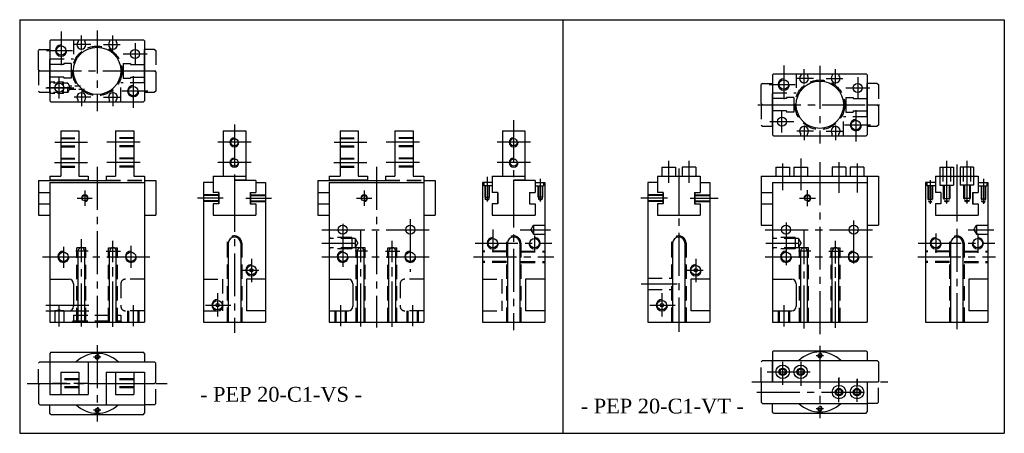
# Model space of a CAD drawing. Header units: millimetres. Extents: x 961 to 1398, y 59 to 243.
import ezdxf

# ---------------------------------------------------------------- set-up
doc = ezdxf.new("R2010")
doc.units = ezdxf.units.MM
for name, pattern in [('CENTER2', [28.575, 19.05, -3.175, 3.175, -3.175]), ('DASHED2', [9.525, 6.35, -3.175]), ('TRATTEGGIATA', [19.05, 12.7, -6.35])]:
    doc.linetypes.add(name, pattern=pattern)
for name, color, linetype in [('1', 2, 'DASHED2'), ('2', 1, 'CENTER2'), ('TRATTEGGIO', 2, 'TRATTEGGIATA')]:
    doc.layers.add(name, color=color, linetype=linetype)
doc.styles.get("Standard").update_dxf_attribs({"font": 'isocp.shx', "bigfont": 'chineset.shx'})

msp = doc.modelspace()

# ---------------------------------------------------------------- linework, layer by layer
at = {"color": 7}
for p, q in [((961.25, 242.55), (961.25, 58.99)), ((961.25, 242.55), (1202.29, 242.55)), ((1164.83, 242.55), (1398.18, 242.55)), ((1202.29, 242.55), (1202.29, 58.99)), ((1202.29, 242.55), (1202.29, 58.99)), ((1398.18, 242.55), (1398.18, 58.99)), ((975.13, 233.64), (974.63, 233.14)), ((974.63, 233.14), (974.63, 206.54)), ((975.13, 233.64), (1016.13, 233.64)), ((987.13, 233.64), (987.13, 232.87)), ((990.13, 233.64), (990.13, 232.87)), ((1001.13, 233.64), (1001.13, 232.87)), ((1004.13, 233.64), (1004.13, 232.87)), ((1016.63, 233.14), (1016.13, 233.64)), ((1016.63, 233.14), (1016.63, 206.54)), ((970.13, 229.34), (969.63, 228.84)), ((969.63, 220.34), (969.63, 228.84)), ((970.13, 229.34), (974.63, 229.34)), ((1016.63, 214.84), (1016.63, 229.34)), ((974.63, 210.34), (974.63, 224.84)), ((984.07, 223.09), (980.77, 223.09)), ((980.77, 223.09), (980.77, 222.59)), ((984.07, 223.09), (984.07, 216.59)), ((1007.19, 223.09), (1010.49, 223.09)), ((1007.19, 223.09), (1007.19, 216.59)), ((1010.49, 223.09), (1010.49, 222.59)), ((969.63, 220.34), (970.13, 219.84)), ((970.13, 219.84), (974.63, 219.84)), ((980.77, 222.59), (974.63, 222.59)), ((1010.49, 222.59), (1016.63, 222.59)), ((1016.63, 219.84), (1021.13, 219.84)), ((1021.13, 219.84), (1021.63, 219.34)), ((1021.63, 219.34), (1021.63, 210.84)), ((1295.82, 218.59), (1295.32, 218.09)), ((1295.82, 218.59), (1336.82, 218.59)), ((1307.82, 218.59), (1307.82, 217.81)), ((1310.82, 218.59), (1310.82, 217.81)), ((1321.82, 218.59), (1321.82, 217.81)), ((1324.82, 218.59), (1324.82, 217.81)), ((1337.32, 218.09), (1336.82, 218.59)), ((980.77, 217.09), (974.63, 217.09)), ((980.77, 217.09), (980.77, 216.59)), ((984.07, 216.59), (980.77, 216.59)), ((1007.19, 216.59), (1010.49, 216.59)), ((1010.49, 217.09), (1016.63, 217.09)), ((1010.49, 217.09), (1010.49, 216.59)), ((1290.82, 214.29), (1290.32, 213.79)), ((1290.82, 214.29), (1295.32, 214.29)), ((1295.32, 218.09), (1295.32, 191.49)), ((1337.32, 218.09), (1337.32, 191.49)), ((1337.32, 199.79), (1337.32, 214.29)), ((1016.63, 210.34), (1021.13, 210.34)), ((1021.63, 210.84), (1021.13, 210.34)), ((1290.32, 205.29), (1290.32, 213.79)), ((1295.32, 195.29), (1295.32, 209.79)), ((975.13, 206.04), (974.63, 206.54)), ((975.13, 206.04), (1016.13, 206.04)), ((987.13, 206.04), (987.13, 206.82)), ((990.13, 206.04), (990.13, 206.82)), ((1001.13, 206.04), (1001.13, 206.82)), ((1004.13, 206.04), (1004.13, 206.82)), ((1016.13, 206.04), (1016.63, 206.54)), ((1301.46, 207.54), (1295.32, 207.54)), ((1304.76, 208.04), (1301.46, 208.04)), ((1301.46, 208.04), (1301.46, 207.54)), ((1304.76, 208.04), (1304.76, 201.54)), ((1327.87, 208.04), (1327.87, 201.54)), ((1327.87, 208.04), (1331.17, 208.04)), ((1331.17, 208.04), (1331.17, 207.54)), ((1331.17, 207.54), (1337.32, 207.54)), ((1290.32, 205.29), (1290.82, 204.79)), ((1290.82, 204.79), (1295.32, 204.79)), ((1301.46, 202.04), (1295.32, 202.04)), ((1301.46, 202.04), (1301.46, 201.54)), ((1304.76, 201.54), (1301.46, 201.54)), ((1327.87, 201.54), (1331.17, 201.54)), ((1331.17, 202.04), (1337.32, 202.04)), ((1331.17, 202.04), (1331.17, 201.54)), ((1337.32, 204.79), (1341.82, 204.79)), ((1341.82, 204.79), (1342.32, 204.29)), ((1342.32, 204.29), (1342.32, 195.79)), ((979.43, 193.16), (979.43, 173.16)), ((979.43, 193.16), (987.43, 193.16)), ((987.43, 193.16), (987.43, 173.16)), ((1003.83, 193.16), (1003.83, 173.16)), ((1003.83, 193.16), (1011.83, 193.16)), ((1011.83, 193.16), (1011.83, 173.16)), ((1051.56, 193.16), (1061.56, 193.16)), ((1051.56, 193.16), (1051.56, 173.16)), ((1061.56, 193.16), (1061.56, 171.36)), ((1103.39, 193.16), (1111.39, 193.16)), ((1103.39, 193.16), (1103.39, 173.16)), ((1111.39, 193.16), (1111.39, 173.16)), ((1127.79, 193.16), (1135.79, 193.16)), ((1127.79, 193.16), (1127.79, 173.16)), ((1135.79, 193.16), (1135.79, 173.16)), ((1175.45, 193.16), (1185.45, 193.16)), ((1175.45, 193.16), (1175.45, 173.16)), ((1185.45, 193.16), (1185.45, 171.36)), ((1337.32, 195.29), (1341.82, 195.29)), ((1342.32, 195.79), (1341.82, 195.29)), ((1295.82, 190.99), (1295.32, 191.49)), ((1295.82, 190.99), (1336.82, 190.99)), ((1307.82, 190.99), (1307.82, 191.77)), ((1310.82, 190.99), (1310.82, 191.77)), ((1321.82, 190.99), (1321.82, 191.77)), ((1324.82, 190.99), (1324.82, 191.77)), ((1336.82, 190.99), (1337.32, 191.49)), ((1246.23, 177.16), (1246.23, 173.16)), ((1246.23, 177.16), (1252.23, 177.16)), ((1252.23, 177.16), (1252.23, 173.16)), ((1261.23, 177.16), (1255.23, 177.16)), ((1255.23, 177.16), (1255.23, 173.16)), ((1261.23, 177.16), (1261.23, 173.16)), ((1296.82, 177.16), (1302.82, 177.16)), ((1296.82, 177.16), (1296.82, 173.16)), ((1302.82, 177.16), (1302.82, 173.16)), ((1304.82, 177.16), (1310.82, 177.16)), ((1304.82, 177.16), (1304.82, 173.16)), ((1310.82, 177.16), (1310.82, 173.16)), ((1327.82, 177.16), (1321.82, 177.16)), ((1321.82, 177.16), (1321.82, 173.16)), ((1327.82, 177.16), (1327.82, 173.16)), ((1335.82, 177.16), (1329.82, 177.16)), ((1329.82, 177.16), (1329.82, 173.16)), ((1335.82, 177.16), (1335.82, 173.16)), ((1369.58, 177.16), (1375.58, 177.16)), ((1369.58, 177.16), (1369.58, 173.16)), ((1375.58, 177.16), (1375.58, 173.16)), ((1384.58, 177.16), (1378.58, 177.16)), ((1378.58, 177.16), (1378.58, 173.16)), ((1384.58, 177.16), (1384.58, 173.16)), ((969.63, 171.16), (969.63, 155.86)), ((969.63, 171.16), (999.63, 171.16)), ((974.63, 173.16), (979.43, 173.16)), ((974.63, 173.16), (974.63, 171.16)), ((991.63, 171.36), (974.63, 171.36)), ((987.43, 173.16), (991.63, 173.16)), ((991.63, 173.16), (991.63, 171.16)), ((999.63, 173.16), (1003.83, 173.16)), ((999.63, 173.16), (999.63, 171.16)), ((1011.83, 173.16), (1016.63, 173.16)), ((1016.63, 173.16), (1016.63, 108.36)), ((1016.63, 171.16), (1021.63, 171.16)), ((1021.63, 171.16), (1021.63, 155.86)), ((1047.06, 173.16), (1061.56, 173.16)), ((1047.06, 173.16), (1047.06, 165.86)), ((1056.56, 171.36), (1056.56, 155.86)), ((1061.56, 171.36), (1056.56, 171.36)), ((1066.06, 171.16), (1056.56, 171.16)), ((1066.06, 171.16), (1066.06, 165.86)), ((1093.59, 171.16), (1123.59, 171.16)), ((1093.59, 171.16), (1093.59, 155.86)), ((1098.59, 173.16), (1103.39, 173.16)), ((1098.59, 173.16), (1098.59, 171.16)), ((1115.59, 171.36), (1098.59, 171.36)), ((1111.39, 173.16), (1115.59, 173.16)), ((1115.59, 173.16), (1115.59, 171.16)), ((1123.59, 173.16), (1123.59, 171.16)), ((1123.59, 173.16), (1127.79, 173.16)), ((1135.79, 173.16), (1140.59, 173.16)), ((1140.59, 173.16), (1140.59, 108.36)), ((1140.59, 171.16), (1145.59, 171.16)), ((1145.59, 171.16), (1145.59, 155.86)), ((1170.95, 173.16), (1185.45, 173.16)), ((1170.95, 173.16), (1170.95, 165.86)), ((1180.45, 171.36), (1180.45, 155.86)), ((1185.45, 171.36), (1180.45, 171.36)), ((1189.95, 171.16), (1180.45, 171.16)), ((1189.95, 171.16), (1189.95, 165.86)), ((1244.23, 173.16), (1244.23, 165.86)), ((1244.23, 173.16), (1263.23, 173.16)), ((1253.73, 173.16), (1253.73, 155.86)), ((1263.23, 173.16), (1263.23, 165.86)), ((1290.32, 173.16), (1290.32, 151.36)), ((1290.32, 173.16), (1342.32, 173.16)), ((1337.32, 173.16), (1337.32, 108.36)), ((1342.32, 173.16), (1342.32, 151.36)), ((1367.58, 173.16), (1367.58, 165.86)), ((1367.58, 173.16), (1386.58, 173.16)), ((1377.08, 173.16), (1377.08, 155.86)), ((1386.58, 173.16), (1386.58, 165.86)), ((974.63, 170.36), (974.63, 108.36)), ((974.63, 170.36), (1016.63, 170.36)), ((1042.76, 170.36), (1042.76, 108.36)), ((1047.06, 170.36), (1042.76, 170.36)), ((1066.06, 170.36), (1070.36, 170.36)), ((1070.36, 170.36), (1070.36, 108.36)), ((1098.59, 170.36), (1098.59, 108.36)), ((1098.59, 170.36), (1140.59, 170.36)), ((1166.65, 170.36), (1166.65, 108.36)), ((1170.95, 170.36), (1166.65, 170.36)), ((1189.95, 170.36), (1194.25, 170.36)), ((1194.25, 170.36), (1194.25, 108.36)), ((1239.93, 170.36), (1239.93, 108.36)), ((1244.23, 170.36), (1239.93, 170.36)), ((1263.23, 170.36), (1267.53, 170.36)), ((1267.53, 170.36), (1267.53, 108.36)), ((1295.32, 170.36), (1295.32, 108.36)), ((1295.32, 170.36), (1337.32, 170.36)), ((1363.28, 170.36), (1363.28, 108.36)), ((1367.58, 170.36), (1363.28, 170.36)), ((1386.58, 170.36), (1390.88, 170.36)), ((1390.88, 170.36), (1390.88, 108.36)), ((969.63, 165.86), (974.63, 165.86)), ((1049.56, 165.86), (1047.06, 165.86)), ((1049.46, 165.86), (1049.46, 160.86)), ((1049.56, 165.86), (1049.56, 160.86)), ((1063.56, 165.86), (1063.56, 160.86)), ((1063.56, 165.86), (1066.06, 165.86)), ((1063.66, 165.86), (1063.66, 160.86)), ((1093.59, 165.86), (1098.59, 165.86)), ((1173.45, 165.86), (1170.95, 165.86)), ((1173.35, 165.86), (1173.35, 160.86)), ((1173.45, 165.86), (1173.45, 160.86)), ((1187.45, 165.86), (1187.45, 160.86)), ((1187.45, 165.86), (1189.95, 165.86)), ((1187.55, 165.86), (1187.55, 160.86)), ((1246.73, 165.86), (1244.23, 165.86)), ((1246.63, 165.86), (1246.63, 160.86)), ((1246.73, 165.86), (1246.73, 160.86)), ((1260.73, 165.86), (1260.73, 160.86)), ((1260.73, 165.86), (1263.23, 165.86)), ((1260.83, 165.86), (1260.83, 160.86)), ((1290.32, 165.86), (1295.32, 165.86)), ((1370.08, 165.86), (1367.58, 165.86)), ((1369.98, 165.86), (1369.98, 160.86)), ((1370.08, 165.86), (1370.08, 160.86)), ((1384.08, 165.86), (1384.08, 160.86)), ((1384.08, 165.86), (1386.58, 165.86)), ((1384.18, 165.86), (1384.18, 160.86)), ((969.63, 160.86), (974.63, 160.86)), ((1047.06, 160.86), (1047.06, 155.86)), ((1049.56, 160.86), (1047.06, 160.86)), ((1063.56, 160.86), (1066.06, 160.86)), ((1066.06, 160.86), (1066.06, 155.86)), ((1093.59, 160.86), (1098.59, 160.86)), ((1173.45, 160.86), (1170.95, 160.86)), ((1170.95, 160.86), (1170.95, 155.86)), ((1187.45, 160.86), (1189.95, 160.86)), ((1189.95, 160.86), (1189.95, 155.86)), ((1244.23, 160.86), (1244.23, 155.86)), ((1246.73, 160.86), (1244.23, 160.86)), ((1260.73, 160.86), (1263.23, 160.86)), ((1263.23, 160.86), (1263.23, 155.86)), ((1290.32, 160.86), (1295.32, 160.86)), ((1367.58, 160.86), (1367.58, 155.86)), ((1370.08, 160.86), (1367.58, 160.86)), ((1384.08, 160.86), (1386.58, 160.86)), ((1386.58, 160.86), (1386.58, 155.86)), ((969.63, 155.86), (974.63, 155.86)), ((1016.63, 155.86), (1021.63, 155.86)), ((1047.06, 155.86), (1066.06, 155.86)), ((1093.59, 155.86), (1098.59, 155.86)), ((1140.59, 155.86), (1145.59, 155.86)), ((1170.95, 155.86), (1189.95, 155.86)), ((1244.23, 155.86), (1263.23, 155.86)), ((1367.58, 155.86), (1386.58, 155.86)), ((1290.32, 151.36), (1295.32, 151.36)), ((1337.32, 151.36), (1342.32, 151.36)), ((987.13, 108.36), (987.13, 139.86)), ((990.13, 108.36), (990.13, 139.86)), ((1001.13, 108.36), (1001.13, 139.86)), ((1004.13, 108.36), (1004.13, 139.86)), ((1053.81, 143.36), (1053.81, 108.36)), ((1059.31, 143.36), (1059.31, 108.36)), ((1111.09, 108.36), (1111.09, 139.86)), ((1114.09, 108.36), (1114.09, 139.86)), ((1125.09, 108.36), (1125.09, 139.86)), ((1128.09, 108.36), (1128.09, 139.86)), ((1177.7, 143.36), (1177.7, 108.36)), ((1183.2, 143.36), (1183.2, 108.36)), ((1250.98, 143.36), (1250.98, 108.36)), ((1256.48, 143.36), (1256.48, 108.36)), ((1307.82, 108.36), (1307.82, 139.86)), ((1310.82, 108.36), (1310.82, 139.86)), ((1321.82, 108.36), (1321.82, 139.86)), ((1324.82, 108.36), (1324.82, 139.86)), ((1374.33, 143.36), (1374.33, 108.36)), ((1379.83, 143.36), (1379.83, 108.36)), ((974.63, 127.36), (983.13, 127.36)), ((1070.36, 127.36), (1061.86, 127.36)), ((1061.86, 127.36), (1061.86, 113.36)), ((1098.59, 127.36), (1107.09, 127.36)), ((1194.25, 127.36), (1185.75, 127.36)), ((1185.75, 127.36), (1185.75, 113.36)), ((1259.03, 127.36), (1259.03, 113.36)), ((1267.53, 127.36), (1259.03, 127.36)), ((1295.32, 127.36), (1303.82, 127.36)), ((1382.38, 127.36), (1382.38, 113.36)), ((1390.88, 127.36), (1382.38, 127.36)), ((985.13, 125.36), (985.13, 115.36)), ((1109.09, 125.36), (1109.09, 115.36)), ((1305.82, 125.36), (1305.82, 115.36)), ((974.63, 113.36), (983.13, 113.36)), ((1070.36, 113.36), (1061.86, 113.36)), ((1098.59, 113.36), (1107.09, 113.36)), ((1194.25, 113.36), (1185.75, 113.36)), ((1267.53, 113.36), (1259.03, 113.36)), ((1295.32, 113.36), (1303.82, 113.36)), ((1390.88, 113.36), (1382.38, 113.36)), ((974.63, 108.36), (1016.63, 108.36)), ((1042.76, 108.36), (1070.36, 108.36)), ((1098.59, 108.36), (1140.59, 108.36)), ((1166.65, 108.36), (1194.25, 108.36)), ((1239.93, 108.36), (1267.53, 108.36)), ((1295.32, 108.36), (1337.32, 108.36)), ((1363.28, 108.36), (1390.88, 108.36)), ((975.13, 94.96), (974.63, 94.46)), ((974.63, 94.46), (974.63, 90.66)), ((975.13, 94.96), (1016.13, 94.96)), ((1016.63, 94.46), (1016.13, 94.96)), ((1016.63, 94.46), (1016.63, 90.66)), ((1295.82, 95.58), (1295.32, 95.08)), ((1295.32, 95.08), (1295.32, 81.78)), ((1295.82, 95.58), (1336.82, 95.58)), ((1337.32, 95.08), (1336.82, 95.58)), ((1337.32, 95.08), (1337.32, 91.28)), ((974.63, 90.66), (1021.13, 90.66)), ((974.63, 90.66), (974.63, 76.16)), ((991.63, 90.66), (991.63, 76.16)), ((1021.63, 90.16), (1021.13, 90.66)), ((1021.63, 81.66), (1021.63, 90.16)), ((1295.32, 91.28), (1341.82, 91.28)), ((1295.32, 81.78), (1295.32, 91.28)), ((1295.32, 88.88), (1295.32, 88.88)), ((1341.82, 91.28), (1342.32, 90.78)), ((1342.32, 90.78), (1342.32, 81.78)), ((979.43, 86.16), (979.43, 76.16)), ((979.43, 86.16), (987.43, 86.16)), ((987.43, 86.16), (987.43, 76.16)), ((999.63, 86.16), (999.63, 71.66)), ((999.63, 86.16), (1016.63, 86.16)), ((1003.83, 86.16), (1003.83, 76.16)), ((1011.83, 86.16), (1011.83, 76.16)), ((1016.63, 86.16), (1016.63, 71.66)), ((969.63, 80.66), (970.13, 81.16)), ((969.63, 80.66), (969.63, 72.16)), ((970.13, 81.16), (974.63, 81.16)), ((991.63, 81.16), (999.63, 81.16)), ((1016.63, 81.16), (1021.13, 81.16)), ((1021.13, 81.16), (1021.63, 81.66)), ((1290.32, 81.78), (1342.32, 81.78)), ((1290.32, 81.78), (1290.32, 72.78)), ((1337.32, 81.78), (1337.32, 68.48)), ((1337.32, 81.78), (1337.32, 72.28)), ((974.63, 76.16), (991.63, 76.16)), ((979.43, 76.16), (987.43, 76.16)), ((1003.83, 76.16), (1011.83, 76.16)), ((1337.32, 74.68), (1337.32, 74.68)), ((970.13, 71.66), (969.63, 72.16)), ((970.13, 71.66), (1016.63, 71.66)), ((974.63, 67.86), (974.63, 71.66)), ((1016.63, 71.66), (1016.63, 67.86)), ((1290.82, 72.28), (1290.32, 72.78)), ((1290.82, 72.28), (1337.32, 72.28)), ((1295.32, 68.48), (1295.32, 72.28)), ((975.13, 67.36), (974.63, 67.86)), ((975.13, 67.36), (1016.13, 67.36)), ((1016.13, 67.36), (1016.63, 67.86)), ((1295.82, 67.98), (1295.32, 68.48)), ((1295.82, 67.98), (1336.82, 67.98)), ((1336.82, 67.98), (1337.32, 68.48)), ((961.25, 58.99), (1202.29, 58.99)), ((1164.83, 58.99), (1398.18, 58.99))]:
    msp.add_line(p, q, dxfattribs=at)
at = {"color": 7, "linetype": 'DASHED2'}
for p, q in [((1021.13, 229.34), (1016.63, 229.34)), ((1021.13, 229.34), (1021.63, 228.84)), ((1021.63, 228.84), (1021.63, 219.84)), ((969.63, 219.84), (969.63, 210.84)), ((1341.82, 214.29), (1337.32, 214.29)), ((1341.82, 214.29), (1342.32, 213.79)), ((969.63, 210.84), (970.13, 210.34)), ((970.13, 210.34), (974.63, 210.34)), ((1342.32, 213.79), (1342.32, 204.79)), ((1290.32, 204.79), (1290.32, 195.79)), ((1290.32, 195.79), (1290.82, 195.29)), ((1290.82, 195.29), (1295.32, 195.29)), ((969.63, 90.16), (970.13, 90.66)), ((969.63, 81.16), (969.63, 90.16)), ((970.13, 90.66), (974.63, 90.66)), ((1290.32, 90.78), (1290.82, 91.28)), ((1290.32, 81.78), (1290.32, 90.78)), ((1290.82, 91.28), (1295.32, 91.28)), ((1021.63, 72.16), (1021.63, 81.16)), ((1342.32, 72.78), (1342.32, 81.78)), ((1021.13, 71.66), (1016.63, 71.66)), ((1021.13, 71.66), (1021.63, 72.16)), ((1341.82, 72.28), (1337.32, 72.28)), ((1341.82, 72.28), (1342.32, 72.78))]:
    msp.add_line(p, q, dxfattribs=at)
at = {"color": 7}
for centre, radius in [((979.63, 228.84), 2.1), ((995.63, 219.84), 10.5), ((1012.43, 227.34), 2), ((978.83, 212.34), 2), ((1300.32, 213.79), 2.1), ((1316.32, 204.79), 10.5), ((1333.12, 212.29), 2), ((1011.63, 210.84), 2.1), ((1299.52, 197.29), 2), ((1332.32, 195.79), 2.1), ((1056.56, 188.16), 1.6), ((1180.45, 188.16), 1.6), ((1056.56, 179.16), 1.6), ((1180.45, 179.16), 1.6), ((990.13, 163.36), 1.2), ((1114.09, 163.36), 1.2), ((1310.82, 163.36), 1.2), ((1104.59, 149.36), 2), ((1134.59, 149.36), 2), ((1301.32, 149.36), 2), ((1331.32, 149.36), 2), ((1171.15, 143.36), 2.1), ((1189.75, 143.36), 2.1), ((1367.78, 143.36), 2.1), ((1386.38, 143.36), 2.1), ((980.63, 137.36), 2.1), ((1010.63, 137.36), 2.1), ((1104.59, 137.36), 2.1), ((1134.59, 137.36), 2.1), ((1301.32, 137.36), 2.1), ((1331.32, 137.36), 2.1), ((1064.06, 131.36), 2.1), ((1064.06, 131.36), 0.75), ((1261.23, 131.36), 2.1), ((1261.23, 131.36), 0.75), ((1049.06, 115.86), 2.1), ((1049.06, 115.86), 0.75), ((1246.23, 115.86), 2.1), ((1246.23, 115.86), 0.75), ((995.63, 92.96), 0.8), ((1316.32, 93.58), 0.8), ((1299.82, 86.28), 3), ((1299.82, 86.28), 1.65), ((1299.82, 86.28), 1.2), ((1307.82, 86.28), 3), ((1307.82, 86.28), 1.65), ((1307.82, 86.28), 1.2), ((1324.82, 77.28), 3), ((1324.82, 77.28), 1.65), ((1332.82, 77.28), 3), ((1332.82, 77.28), 1.65), ((1324.82, 77.28), 1.2), ((1332.82, 77.28), 1.2), ((995.63, 69.36), 0.8), ((1316.32, 69.98), 0.8)]:
    msp.add_circle(centre, radius, dxfattribs=at)
for centre, radius, start, end in [((988.63, 231.54), 2, 138.5904, 41.4096), ((1002.63, 231.54), 2, 138.5904, 41.4096), ((979.63, 228.84), 2.5, 90, 0), ((1300.32, 213.79), 2.5, 90, 0), ((1309.32, 216.49), 2, 138.5904, 41.4096), ((1323.32, 216.49), 2, 138.5904, 41.4096), ((988.63, 208.14), 2, 318.5904, 221.4096), ((1002.63, 208.14), 2, 318.5904, 221.4096), ((1011.63, 210.84), 2.5, 90, 0), ((1332.32, 195.79), 2.5, 90, 0), ((1309.32, 193.09), 2, 318.5904, 221.4096), ((1323.32, 193.09), 2, 318.5904, 221.4096), ((1056.56, 188.16), 2, 90, 0), ((1180.45, 188.16), 2, 90, 0), ((1056.56, 179.16), 2, 90, 0), ((1180.45, 179.16), 2, 90, 0), ((990.13, 163.36), 1.5, 270, 180), ((1114.09, 163.36), 1.5, 270, 180), ((1310.82, 163.36), 1.5, 270, 180), ((1056.56, 143.36), 2.75, 0, 180), ((1171.15, 143.36), 2.5, 90, 0), ((1180.45, 143.36), 2.75, 0, 180), ((1189.75, 143.36), 2.5, 180, 90), ((1253.73, 143.36), 2.75, 0, 180), ((1367.78, 143.36), 2.5, 90, 0), ((1377.08, 143.36), 2.75, 0, 180), ((1386.38, 143.36), 2.5, 180, 90), ((980.63, 137.36), 2.5, 90, 0), ((988.63, 139.86), 1.5, 0, 180), ((1002.63, 139.86), 1.5, 0, 180), ((1010.63, 137.36), 2.5, 90, 0), ((1104.59, 137.36), 2.5, 90, 0), ((1112.59, 139.86), 1.5, 0, 180), ((1126.59, 139.86), 1.5, 0, 180), ((1134.59, 137.36), 2.5, 90, 0), ((1301.32, 137.36), 2.5, 90, 0), ((1309.32, 139.86), 1.5, 0, 180), ((1323.32, 139.86), 1.5, 0, 180), ((1331.32, 137.36), 2.5, 90, 0), ((1064.06, 131.36), 2.5, 90, 0), ((1261.23, 131.36), 2.5, 90, 0), ((983.13, 125.36), 2, 0, 90), ((1107.09, 125.36), 2, 0, 90), ((1303.82, 125.36), 2, 0, 90), ((1049.06, 115.86), 2.5, 90, 0), ((1246.23, 115.86), 2.5, 90, 0), ((983.13, 115.36), 2, 270, 0), ((1107.09, 115.36), 2, 270, 0), ((1303.82, 115.36), 2, 270, 0), ((995.63, 81.16), 13.3, 45.5847, 134.4153), ((995.63, 92.96), 1, 180, 90), ((1316.32, 81.78), 13.3, 45.5847, 134.4153), ((1316.32, 93.58), 1, 180, 90), ((1299.82, 86.28), 1.5, 90, 0), ((1307.82, 86.28), 1.5, 90, 0), ((1324.82, 77.28), 1.5, 270, 180), ((1332.82, 77.28), 1.5, 270, 180), ((995.63, 81.16), 13.3, 225.5847, 314.4153), ((995.63, 69.36), 1, 180, 90), ((1316.32, 81.78), 13.3, 225.5847, 314.4153), ((1316.32, 69.98), 1, 180, 90)]:
    msp.add_arc(centre, radius, start, end, dxfattribs=at)
at = {"layer": '1', "color": 7}
for p, q in [((985.13, 233.64), (985.13, 225.14)), ((974.63, 225.14), (985.13, 225.14)), ((1305.82, 218.59), (1305.82, 210.09)), ((1016.63, 214.54), (1006.13, 214.54)), ((1006.13, 206.04), (1006.13, 214.54)), ((1295.32, 210.09), (1305.82, 210.09)), ((1326.82, 190.99), (1326.82, 199.49)), ((1337.32, 199.49), (1326.82, 199.49)), ((979.43, 190.16), (987.43, 190.16)), ((979.43, 189.76), (987.43, 189.76)), ((1011.83, 190.16), (1003.83, 190.16)), ((1011.83, 189.76), (1003.83, 189.76)), ((1103.39, 190.16), (1111.39, 190.16)), ((1103.39, 189.76), (1111.39, 189.76)), ((1135.79, 190.16), (1127.79, 190.16)), ((1135.79, 189.76), (1127.79, 189.76)), ((979.43, 186.56), (987.43, 186.56)), ((979.43, 186.16), (987.43, 186.16)), ((1011.83, 186.56), (1003.83, 186.56)), ((1011.83, 186.16), (1003.83, 186.16)), ((1103.39, 186.56), (1111.39, 186.56)), ((1103.39, 186.16), (1111.39, 186.16)), ((1135.79, 186.56), (1127.79, 186.56)), ((1135.79, 186.16), (1127.79, 186.16)), ((979.43, 181.16), (987.43, 181.16)), ((979.43, 180.76), (987.43, 180.76)), ((1011.83, 181.16), (1003.83, 181.16)), ((1011.83, 180.76), (1003.83, 180.76)), ((1103.39, 181.16), (1111.39, 181.16)), ((1103.39, 180.76), (1111.39, 180.76)), ((1135.79, 181.16), (1127.79, 181.16)), ((1135.79, 180.76), (1127.79, 180.76)), ((979.43, 177.56), (987.43, 177.56)), ((979.43, 177.16), (987.43, 177.16)), ((1011.83, 177.56), (1003.83, 177.56)), ((1011.83, 177.16), (1003.83, 177.16)), ((1103.39, 177.56), (1111.39, 177.56)), ((1103.39, 177.16), (1111.39, 177.16)), ((1135.79, 177.56), (1127.79, 177.56)), ((1135.79, 177.16), (1127.79, 177.16)), ((1370.93, 177.16), (1370.93, 169.16)), ((1374.23, 177.16), (1374.23, 169.16)), ((1379.93, 177.16), (1379.93, 169.16)), ((1383.23, 177.16), (1383.23, 169.16)), ((999.63, 171.36), (1016.63, 171.36)), ((999.63, 171.16), (1016.63, 171.16)), ((1123.59, 171.36), (1140.59, 171.36)), ((1123.59, 171.16), (1140.59, 171.16)), ((1369.58, 173.16), (1369.58, 169.16)), ((1375.58, 173.16), (1375.58, 169.16)), ((1378.58, 173.16), (1378.58, 169.16)), ((1384.58, 173.16), (1384.58, 169.16)), ((1167.15, 170.36), (1167.15, 168.86)), ((1170.95, 168.86), (1167.15, 168.86)), ((1167.65, 168.86), (1167.65, 163.86)), ((1167.85, 168.86), (1167.85, 162.86)), ((1169.45, 168.86), (1169.45, 162.86)), ((1169.65, 168.86), (1169.65, 163.86)), ((1189.95, 168.86), (1193.75, 168.86)), ((1191.25, 168.86), (1191.25, 163.86)), ((1191.45, 168.86), (1191.45, 162.86)), ((1193.05, 168.86), (1193.05, 162.86)), ((1193.25, 168.86), (1193.25, 163.86)), ((1193.75, 170.36), (1193.75, 168.86)), ((1363.78, 170.36), (1363.78, 168.86)), ((1367.58, 168.86), (1363.78, 168.86)), ((1364.28, 168.86), (1364.28, 162.86)), ((1364.48, 168.86), (1364.48, 161.86)), ((1366.08, 168.86), (1366.08, 161.86)), ((1366.28, 168.86), (1366.28, 162.86)), ((1369.58, 169.16), (1375.58, 169.16)), ((1371.08, 169.16), (1371.08, 163.16)), ((1371.48, 169.16), (1371.48, 162.16)), ((1373.68, 169.16), (1373.68, 162.16)), ((1374.08, 169.16), (1374.08, 163.16)), ((1384.58, 169.16), (1378.58, 169.16)), ((1380.08, 169.16), (1380.08, 163.16)), ((1380.48, 169.16), (1380.48, 162.16)), ((1382.68, 169.16), (1382.68, 162.16)), ((1383.08, 169.16), (1383.08, 163.16)), ((1386.58, 168.86), (1390.38, 168.86)), ((1387.88, 168.86), (1387.88, 162.86)), ((1388.08, 168.86), (1388.08, 161.86)), ((1389.68, 168.86), (1389.68, 161.86)), ((1389.88, 168.86), (1389.88, 162.86)), ((1390.38, 170.36), (1390.38, 168.86)), ((1049.46, 164.86), (1042.76, 164.86)), ((1049.46, 164.56), (1042.76, 164.56)), ((1049.46, 162.16), (1042.76, 162.16)), ((1049.46, 161.86), (1042.76, 161.86)), ((1063.66, 164.86), (1070.36, 164.86)), ((1063.66, 164.56), (1070.36, 164.56)), ((1063.66, 162.16), (1070.36, 162.16)), ((1063.66, 161.86), (1070.36, 161.86)), ((1167.65, 163.86), (1169.65, 163.86)), ((1168.65, 162.39), (1167.85, 162.86)), ((1167.85, 162.86), (1169.45, 162.86)), ((1168.65, 162.39), (1169.45, 162.86)), ((1193.25, 163.86), (1191.25, 163.86)), ((1193.05, 162.86), (1191.45, 162.86)), ((1192.25, 162.39), (1191.45, 162.86)), ((1192.25, 162.39), (1193.05, 162.86)), ((1246.63, 164.86), (1239.93, 164.86)), ((1246.63, 164.56), (1239.93, 164.56)), ((1246.63, 162.16), (1239.93, 162.16)), ((1246.63, 161.86), (1239.93, 161.86)), ((1260.83, 164.86), (1267.53, 164.86)), ((1260.83, 164.56), (1267.53, 164.56)), ((1260.83, 162.16), (1267.53, 162.16)), ((1260.83, 161.86), (1267.53, 161.86)), ((1364.28, 162.86), (1366.28, 162.86)), ((1365.28, 161.39), (1364.48, 161.86)), ((1364.48, 161.86), (1366.08, 161.86)), ((1365.28, 161.39), (1366.08, 161.86)), ((1371.08, 163.16), (1374.08, 163.16)), ((1371.48, 162.16), (1372.58, 161.52)), ((1371.48, 162.16), (1373.68, 162.16)), ((1373.68, 162.16), (1372.58, 161.52)), ((1383.08, 163.16), (1380.08, 163.16)), ((1380.48, 162.16), (1381.58, 161.52)), ((1382.68, 162.16), (1380.48, 162.16)), ((1382.68, 162.16), (1381.58, 161.52)), ((1389.88, 162.86), (1387.88, 162.86)), ((1388.88, 161.39), (1388.08, 161.86)), ((1389.68, 161.86), (1388.08, 161.86)), ((1388.88, 161.39), (1389.68, 161.86)), ((1188.1, 149.36), (1189.25, 151.36)), ((1188.1, 149.36), (1189.25, 147.36)), ((1189.25, 151.36), (1189.25, 147.36)), ((1189.25, 151.36), (1194.25, 151.36)), ((1384.73, 149.36), (1385.88, 151.36)), ((1384.73, 149.36), (1385.88, 147.36)), ((1385.88, 151.36), (1385.88, 147.36)), ((1385.88, 151.36), (1390.88, 151.36)), ((1108.59, 145.86), (1098.59, 145.86)), ((1110.09, 145.46), (1098.59, 145.46)), ((1108.59, 145.86), (1108.59, 140.86)), ((1110.09, 145.46), (1111.3, 143.36)), ((1110.09, 145.46), (1110.09, 141.26)), ((1189.25, 147.36), (1194.25, 147.36)), ((1305.32, 145.86), (1295.32, 145.86)), ((1306.82, 145.46), (1295.32, 145.46)), ((1305.32, 145.86), (1305.32, 140.86)), ((1306.82, 145.46), (1306.82, 141.26)), ((1306.82, 145.46), (1308.03, 143.36)), ((1385.88, 147.36), (1390.88, 147.36)), ((986.63, 108.36), (986.63, 141.36)), ((990.63, 141.36), (986.63, 141.36)), ((990.63, 108.36), (990.63, 141.36)), ((1000.63, 108.36), (1000.63, 141.36)), ((1000.63, 141.36), (1004.63, 141.36)), ((1004.63, 108.36), (1004.63, 141.36)), ((1053.31, 143.36), (1053.31, 108.36)), ((1059.81, 143.36), (1059.81, 108.36)), ((1110.09, 141.26), (1098.59, 141.26)), ((1108.59, 140.86), (1098.59, 140.86)), ((1110.09, 141.26), (1111.3, 143.36)), ((1110.59, 108.36), (1110.59, 141.36)), ((1114.59, 141.36), (1110.59, 141.36)), ((1114.59, 108.36), (1114.59, 141.36)), ((1124.59, 108.36), (1124.59, 141.36)), ((1124.59, 141.36), (1128.59, 141.36)), ((1128.59, 108.36), (1128.59, 141.36)), ((1177.2, 139.86), (1166.65, 139.86)), ((1177.2, 143.36), (1177.2, 108.36)), ((1183.7, 143.36), (1183.7, 108.36)), ((1183.7, 139.86), (1194.25, 139.86)), ((1250.48, 143.36), (1250.48, 108.36)), ((1256.98, 143.36), (1256.98, 108.36)), ((1306.82, 141.26), (1295.32, 141.26)), ((1305.32, 140.86), (1295.32, 140.86)), ((1306.82, 141.26), (1308.03, 143.36)), ((1307.32, 108.36), (1307.32, 141.36)), ((1311.32, 141.36), (1307.32, 141.36)), ((1311.32, 108.36), (1311.32, 141.36)), ((1321.32, 108.36), (1321.32, 141.36)), ((1321.32, 141.36), (1325.32, 141.36)), ((1325.32, 108.36), (1325.32, 141.36)), ((1373.83, 139.86), (1363.28, 139.86)), ((1373.83, 143.36), (1373.83, 108.36)), ((1380.33, 143.36), (1380.33, 108.36)), ((1380.33, 139.86), (1390.88, 139.86)), ((1177.2, 139.46), (1166.65, 139.46)), ((1183.7, 139.46), (1194.25, 139.46)), ((1373.83, 139.46), (1363.28, 139.46)), ((1380.33, 139.46), (1390.88, 139.46)), ((1177.2, 135.26), (1166.65, 135.26)), ((1177.2, 134.86), (1166.65, 134.86)), ((1183.7, 135.26), (1194.25, 135.26)), ((1183.7, 134.86), (1194.25, 134.86)), ((1373.83, 135.26), (1363.28, 135.26)), ((1373.83, 134.86), (1363.28, 134.86)), ((1380.33, 135.26), (1390.88, 135.26)), ((1380.33, 134.86), (1390.88, 134.86)), ((1016.63, 127.36), (1008.13, 127.36)), ((1042.76, 127.36), (1051.26, 127.36)), ((1051.26, 127.36), (1051.26, 113.36)), ((1140.59, 127.36), (1132.09, 127.36)), ((1166.65, 127.36), (1175.15, 127.36)), ((1175.15, 127.36), (1175.15, 113.36)), ((1239.93, 127.86), (1250.48, 127.86)), ((1006.13, 125.36), (1006.13, 115.36)), ((1130.09, 125.36), (1130.09, 115.36)), ((1239.93, 122.86), (1250.48, 122.86)), ((978.83, 113.93), (977.83, 113.36)), ((978.83, 113.93), (979.83, 113.36)), ((980.83, 113.36), (976.83, 113.36)), ((976.83, 113.36), (976.83, 108.36)), ((980.83, 113.36), (980.83, 108.36)), ((985.13, 111.36), (1006.13, 111.36)), ((985.13, 111.36), (985.13, 108.86)), ((1006.13, 111.36), (1006.13, 108.86)), ((1016.63, 113.36), (1008.13, 113.36)), ((1009.13, 113.36), (1009.13, 108.36)), ((1009.53, 113.36), (1009.53, 108.36)), ((1013.73, 113.36), (1013.73, 108.36)), ((1014.13, 113.36), (1014.13, 108.36)), ((1042.76, 113.36), (1051.26, 113.36)), ((1101.09, 113.36), (1101.09, 108.36)), ((1101.49, 113.36), (1101.49, 108.36)), ((1105.69, 113.36), (1105.69, 108.36)), ((1106.09, 113.36), (1106.09, 108.36)), ((1140.59, 113.36), (1132.09, 113.36)), ((1133.09, 113.36), (1133.09, 108.36)), ((1133.49, 113.36), (1133.49, 108.36)), ((1137.69, 113.36), (1137.69, 108.36)), ((1138.09, 113.36), (1138.09, 108.36)), ((1166.65, 113.36), (1175.15, 113.36)), ((1297.82, 113.36), (1297.82, 108.36)), ((1298.22, 113.36), (1298.22, 108.36)), ((1302.42, 113.36), (1302.42, 108.36)), ((1302.82, 113.36), (1302.82, 108.36)), ((984.63, 108.36), (985.13, 108.86)), ((985.13, 108.86), (1006.13, 108.86)), ((1006.63, 108.36), (1006.13, 108.86)), ((987.43, 83.16), (979.43, 83.16)), ((1011.83, 83.16), (1003.83, 83.16)), ((991.63, 81.16), (974.63, 81.16)), ((987.43, 82.76), (979.43, 82.76)), ((987.43, 79.56), (979.43, 79.56)), ((987.43, 79.16), (979.43, 79.16)), ((999.63, 81.16), (1016.63, 81.16)), ((1011.83, 82.76), (1003.83, 82.76)), ((1011.83, 79.56), (1003.83, 79.56)), ((1011.83, 79.16), (1003.83, 79.16))]:
    msp.add_line(p, q, dxfattribs=at)
for centre in [(995.63, 219.84), (1316.32, 204.79)]:
    msp.add_circle(centre, 11, dxfattribs=at)
for centre, radius, start, end in [((1056.56, 143.36), 3.25, 0, 180), ((1180.45, 143.36), 3.25, 0, 180), ((1253.73, 143.36), 3.25, 0, 180), ((1377.08, 143.36), 3.25, 0, 180), ((1008.13, 125.36), 2, 90, 180), ((1132.09, 125.36), 2, 90, 180), ((1008.13, 115.36), 2, 180, 270), ((1132.09, 115.36), 2, 180, 270)]:
    msp.add_arc(centre, radius, start, end, dxfattribs=at)
at = {"layer": '2', "color": 7}
for p, q in [((979.63, 237.33), (979.63, 222.31)), ((995.63, 237.75), (995.63, 201.93)), ((988.63, 229.04), (988.63, 235.58)), ((1002.63, 229.04), (1002.63, 235.58)), ((1012.43, 232.16), (1012.43, 222.64)), ((973.19, 228.84), (984.7, 228.84)), ((992.76, 231.54), (985.44, 231.54)), ((998.5, 231.54), (1005.82, 231.54)), ((1007.18, 227.34), (1017.88, 227.34)), ((969.55, 219.84), (1021.72, 219.84)), ((1300.32, 222.28), (1300.32, 207.25)), ((1309.32, 213.99), (1309.32, 220.53)), ((1316.32, 222.01), (1316.32, 187.57)), ((1323.32, 213.99), (1323.32, 220.53)), ((978.83, 207.53), (978.83, 217.04)), ((1011.63, 217.46), (1011.63, 203.5)), ((1313.44, 216.49), (1306.12, 216.49)), ((1319.19, 216.49), (1326.51, 216.49)), ((1333.12, 217.11), (1333.12, 207.59)), ((972.82, 212.34), (985.27, 212.34)), ((984.08, 212.34), (973.38, 212.34)), ((988.63, 210.64), (988.63, 204.1)), ((1002.63, 210.64), (1002.63, 204.1)), ((1018.07, 210.84), (1006.56, 210.84)), ((1293.88, 213.79), (1305.38, 213.79)), ((1327.87, 212.29), (1338.57, 212.29)), ((992.76, 208.14), (985.44, 208.14)), ((998.5, 208.14), (1005.82, 208.14)), ((1288.82, 204.79), (1343.81, 204.79)), ((1299.52, 192.47), (1299.52, 201.99)), ((1332.32, 202.41), (1332.32, 188.45)), ((1180.45, 198.01), (1180.45, 104.72)), ((1304.76, 197.29), (1294.06, 197.29)), ((1056.56, 196), (1056.56, 103.64)), ((1313.44, 193.09), (1306.12, 193.09)), ((1309.32, 195.59), (1309.32, 189.05)), ((1319.19, 193.09), (1326.51, 193.09)), ((1323.32, 195.59), (1323.32, 189.05)), ((1338.75, 195.79), (1327.25, 195.79)), ((976.78, 188.16), (991.33, 188.16)), ((1014.69, 188.16), (999.93, 188.16)), ((1063.99, 188.16), (1049.23, 188.16)), ((1100.74, 188.16), (1115.28, 188.16)), ((1138.65, 188.16), (1123.89, 188.16)), ((1187.88, 188.16), (1173.12, 188.16)), ((976.69, 179.16), (991.33, 179.16)), ((1014.69, 179.16), (999.93, 179.16)), ((1063.99, 179.16), (1049.23, 179.16)), ((1100.64, 179.16), (1115.28, 179.16)), ((1138.65, 179.16), (1123.89, 179.16)), ((1187.88, 179.16), (1173.12, 179.16)), ((1249.23, 179.96), (1249.23, 170.15)), ((1258.23, 179.96), (1258.23, 170.15)), ((1307.82, 181.02), (1307.82, 166.87)), ((1316.32, 179.26), (1316.32, 102.25)), ((1324.82, 179.25), (1324.82, 165.78)), ((1372.58, 179.96), (1372.58, 160.39)), ((1381.58, 179.96), (1381.58, 160.39)), ((995.63, 177.22), (995.63, 105.9)), ((1119.59, 177.22), (1119.59, 105.9)), ((1253.73, 176.48), (1253.73, 104.09)), ((1299.82, 178.73), (1299.82, 166.87)), ((1332.82, 178.73), (1332.82, 165.84)), ((1377.08, 178.32), (1377.08, 105.2)), ((1168.65, 172.77), (1168.65, 161.89)), ((1192.25, 171.99), (1192.25, 161.89)), ((1365.28, 171.37), (1365.28, 160.89)), ((1388.88, 171.99), (1388.88, 160.89)), ((990.13, 166.71), (990.13, 160)), ((1114.09, 166.71), (1114.09, 160)), ((1310.82, 159.83), (1310.82, 166.89)), ((986.78, 163.36), (993.48, 163.36)), ((1051.56, 163.36), (1040.22, 163.36)), ((1061.56, 163.36), (1072.96, 163.36)), ((1110.73, 163.36), (1117.44, 163.36)), ((1248.73, 163.36), (1236.88, 163.36)), ((1258.73, 163.36), (1271.21, 163.36)), ((1307.3, 163.36), (1314.33, 163.36)), ((1134.59, 154.02), (1134.59, 130.66)), ((1331.32, 153.47), (1331.32, 133.47)), ((1095.36, 149.36), (1143.98, 149.36)), ((1104.59, 151.99), (1104.59, 132.36)), ((1112.59, 106.42), (1112.59, 148.84)), ((1171.15, 149.43), (1171.15, 139.54)), ((1183.34, 149.36), (1196.82, 149.36)), ((1292.09, 149.36), (1340.71, 149.36)), ((1301.32, 152.6), (1301.32, 132.98)), ((1309.32, 105.47), (1309.32, 148.84)), ((1382.17, 149.36), (1393.46, 149.36)), ((988.63, 106.42), (988.63, 145.08)), ((1002.63, 106.31), (1002.63, 144.37)), ((1126.59, 106.31), (1126.59, 144.37)), ((1189.75, 146.79), (1189.75, 139.43)), ((1323.32, 105.74), (1323.32, 144.37)), ((1367.78, 147.69), (1367.78, 139.02)), ((1386.38, 147.69), (1386.38, 139.02)), ((980.63, 141.82), (980.63, 132.36)), ((991.67, 139.86), (986.09, 139.86)), ((999.59, 139.86), (1006.02, 139.86)), ((1002.63, 107.25), (1002.63, 142.62)), ((1010.63, 142.23), (1010.63, 132.49)), ((1095.29, 143.36), (1110.38, 143.36)), ((1115.62, 139.86), (1110.05, 139.86)), ((1123.55, 139.86), (1129.98, 139.86)), ((1126.59, 107.25), (1126.59, 142.62)), ((1163.3, 143.36), (1197.34, 143.36)), ((1292.35, 143.36), (1307.11, 143.36)), ((1312.35, 139.86), (1306.78, 139.86)), ((1320.28, 139.86), (1326.71, 139.86)), ((1323.32, 107.25), (1323.32, 142.62)), ((1359.93, 143.36), (1393.97, 143.36)), ((971.41, 137.36), (1020.02, 137.36)), ((1064.06, 136.45), (1064.06, 126.06)), ((1095.36, 137.36), (1143.98, 137.36)), ((1162.67, 137.36), (1198.24, 137.36)), ((1261.23, 136.45), (1261.23, 126.06)), ((1292.09, 137.36), (1340.71, 137.36)), ((1359.86, 137.36), (1394.3, 137.36)), ((1060.34, 131.36), (1067.42, 131.36)), ((1257.51, 131.36), (1264.58, 131.36)), ((1237.02, 125.36), (1252.98, 125.36)), ((1049.06, 121.23), (1049.06, 110.85)), ((1246.23, 121.23), (1246.23, 110.85)), ((972.82, 115.86), (992.73, 115.86)), ((978.83, 106.41), (978.83, 115.93)), ((1011.63, 115.83), (1011.63, 106.56)), ((1043.69, 115.86), (1054.9, 115.86)), ((1103.59, 115.83), (1103.59, 106.56)), ((1135.59, 115.83), (1135.59, 106.56)), ((1240.86, 115.86), (1252.07, 115.86)), ((1300.32, 115.8), (1300.32, 106.33)), ((972.82, 113.36), (992.73, 113.36)), ((995.63, 98.07), (995.63, 64.24)), ((1316.32, 97.79), (1316.32, 65.77)), ((994.03, 92.96), (997.23, 92.96)), ((1314.72, 93.58), (1317.91, 93.58)), ((1299.82, 90.65), (1299.82, 80.52)), ((1307.82, 90.74), (1307.82, 80.13)), ((1292.96, 86.28), (1312.94, 86.28)), ((1324.82, 83.76), (1324.82, 80.13)), ((1324.82, 72.82), (1324.82, 83.43)), ((1332.82, 83.12), (1332.82, 80.52)), ((1332.82, 72.91), (1332.82, 83.04)), ((964.53, 81.16), (1026.73, 81.16)), ((1286.09, 81.78), (1346.54, 81.78)), ((1288.41, 77.28), (1338.17, 77.28)), ((1314.72, 69.98), (1317.91, 69.98)), ((994.03, 69.36), (997.23, 69.36))]:
    msp.add_line(p, q, dxfattribs=at)
at = {"layer": 'TRATTEGGIO', "color": 7, "ltscale": 0.2}
for p, q in [((980.63, 214.84), (974.63, 214.84)), ((982.63, 214.44), (974.63, 214.44)), ((980.63, 209.84), (980.63, 214.84)), ((982.63, 210.24), (982.63, 214.44)), ((982.63, 214.44), (983.41, 213.09)), ((982.63, 210.24), (974.63, 210.24)), ((980.63, 209.84), (974.63, 209.84)), ((982.63, 210.24), (983.41, 211.59)), ((983.41, 211.59), (983.41, 213.09)), ((988.25, 213.09), (983.41, 213.09)), ((989.98, 211.59), (983.41, 211.59))]:
    msp.add_line(p, q, dxfattribs=at)

# ---------------------------------------------------------------- texts
at = {"color": 7, "char_height": 6.5625, "width": 73.9586, "attachment_point": 7}
for s, insert in [('{\\fRomantic|b0|i0|c2|p2;- PEP 20-C1-VS -}', (1041.28, 72.87)), ('{\\fRomantic|b0|i0|c2|p2;- PEP 20-C1-VT -}', (1210.21, 67.65))]:
    msp.add_mtext(s, dxfattribs=dict(at, insert=insert))

doc.saveas('drawing.dxf')
